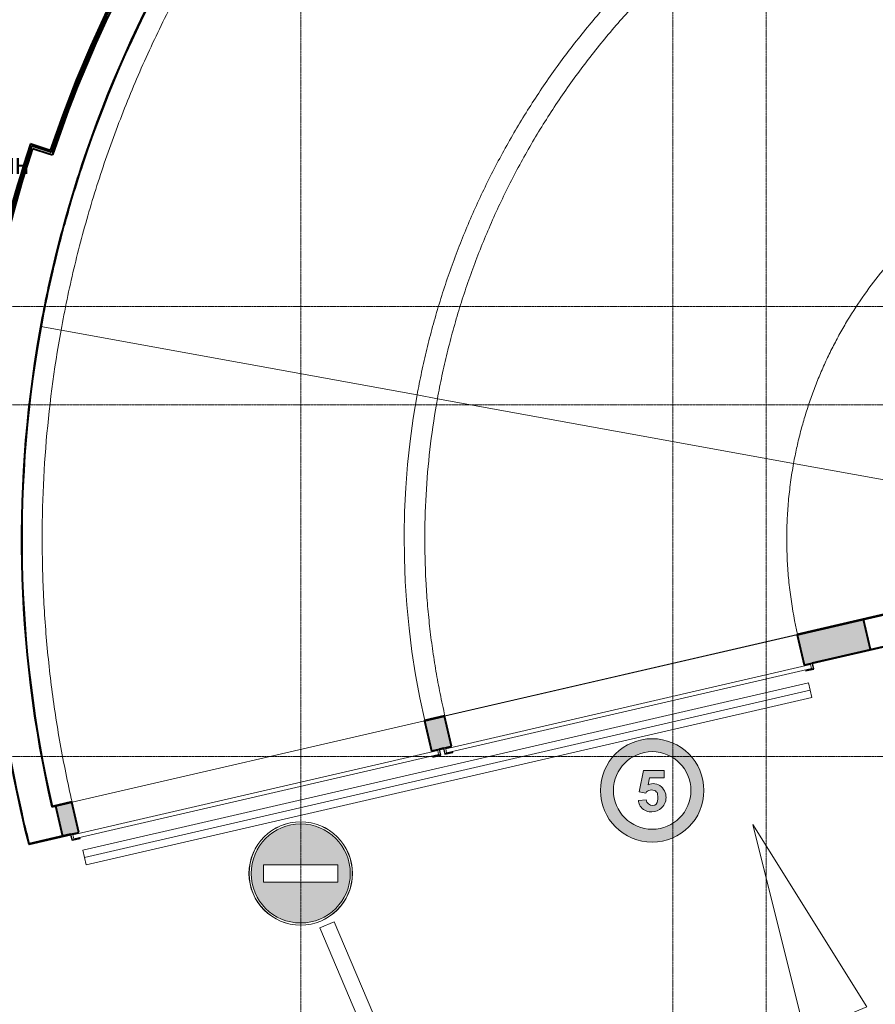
# Model space of a CAD drawing. Header units: millimetres. Extents: x 5617 to 106325, y 7718 to 157246.
# Tile 6 of 53: x 50946 to 59220, y 60902 to 70424. Entities that reach past the tile are written whole.
import ezdxf

# ---------------------------------------------------------------- set-up
doc = ezdxf.new("R2010")
doc.units = ezdxf.units.MM
doc.linetypes.add('ADSK_Линия сетки', pattern=[25, 20, -2.5, 0, -2.5])
doc.linetypes.add('Линия сетки', pattern=[25, 20, -2.5, 0, -2.5])
for name, color, linetype, lineweight in [('Двери', 7, 'Continuous', 18), ('Марки помещений', 7, 'Continuous', 20), ('Оборудование', 7, 'Continuous', 18), ('Оси', 7, 'Continuous', 9), ('Парковка', 7, 'Continuous', 18), ('Перекрытия', 7, 'Continuous', 18), ('Стены разрез', 7, 'Continuous', 40), ('Стены штриховка', 7, 'Continuous', 40)]:
    doc.layers.add(name, color=color, linetype=linetype, lineweight=lineweight)
doc.styles.add('Arial_3', font='arial.ttf', dxfattribs={"width": 0.9, "height": 200})
pattern_1 = [(0, (0, 0), (406.4, 101.6), [33.528, -271.272, 33.528, -271.272, -1625.6]), (0, (0, 0), (406.4, 101.6), [-609.6, 33.528, -576.072, 33.528, -271.272, -711.2]), (0, (0, 0), (406.4, 101.6), [-1524, 33.528, -169.672, 33.528, -474.472]), (120, (152.4, 50.8), (-291.18818, 301.15272), [33.528, -271.272, 33.528, -271.272, -1625.6]), (120, (152.4, 50.8), (-291.18818, 301.15272), [-609.6, 33.528, -576.072, 33.528, -271.272, -711.2]), (120, (152.4, 50.8), (-291.18818, 301.15272), [-1524, 33.528, -169.672, 33.528, -474.472]), (240, (203.2, 254), (-115.21182, -402.75272), [33.528, -271.272, 33.528, -271.272, -1625.6]), (240, (203.2, 254), (-115.21182, -402.75272), [-609.6, 33.528, -576.072, 33.528, -271.272, -711.2]), (240, (203.2, 254), (-115.21182, -402.75272), [-1524, 33.528, -169.672, 33.528, -474.472])]

# ---------------------------------------------------------------- blocks, each defined once
blk = doc.blocks.new('Канал RECYFIX - PolyMax Basic ЛВ-10_15_08-4253537-МКСС_LB01_-7_650__Кабельные конструкции_Лотки_1')
at = {"layer": 'Оборудование', "lineweight": 9}
for p, q in [((0, 73), (7200, 73)), ((0, -73), (0, 73)), ((0, 0), (7200, 0)), ((7200, 73), (7200, -73)), ((7200, -73), (0, -73))]:
    blk.add_line(p, q, dxfattribs=at)
blk = doc.blocks.new('101_Ворота рулонные - 3500х2470_h__EI60-4209125-МКСС_LB01_-7_650__Кабельные конструкции_Лотки_1')
at = {"layer": 'Двери', "color": 253, "lineweight": 30, "true_color": 0xaaaaaa}
for p, q in [((-1750, -150), (-1830, -150)), ((-1830, -150), (-1830, -210)), ((-1828, -208), (-1828, -152)), ((-1828, -152), (-1750, -152)), ((-1750, -152), (-1750, -150)), ((1830, -150), (1750, -150)), ((1750, -150), (1750, -152)), ((1750, -152), (1828, -152)), ((1828, -152), (1828, -208)), ((1830, -210), (1830, -150)), ((-1830, -210), (-1750, -210)), ((-1750, -208), (-1828, -208)), ((-1750, -210), (-1750, -208)), ((1750, -208), (1750, -210)), ((1828, -208), (1750, -208)), ((1750, -210), (1830, -210))]:
    blk.add_line(p, q, dxfattribs=at)
at = {"layer": 'Двери', "color": 253, "true_color": 0xaaaaaa}
for p, q in [((-1810, -200), (-1810, -160)), ((1810, -160), (-1810, -160)), ((1810, -160), (1810, -200)), ((-1810, -200), (1810, -200))]:
    blk.add_line(p, q, dxfattribs=at)
blk = doc.blocks.new('199_Паркинг_Дорожная разметка - Стрелка_Поворот-5482904-МКСС_LB01_-7_650__Кабельные конструкции_Лотки_1')
at = {"layer": 'Парковка', "color": 253, "true_color": 0xaaaaaa}
for p, q in [((-535.3, 2500), (-385.3, 2500)), ((-535.3, -1200), (-535.3, 2500)), ((-385.3, 2500), (-385.3, -430)), ((-385.3, -430), (214.7, -1030)), ((214.7, -480), (494.7, -1490)), ((214.7, -1030), (214.7, -480)), ((214.7, -1950), (-535.3, -1200)), ((494.7, -1490), (214.7, -2500)), ((214.7, -2500), (214.7, -1950))]:
    blk.add_line(p, q, dxfattribs=at)
blk = doc.blocks.new('199_Паркинг_Дорожная разметка - Стрелка_Прямое_Движение-4798525-МКСС_LB01_-7_650__Кабельные конструкции_Лотки_1')
at = {"layer": 'Парковка', "color": 253, "true_color": 0xaaaaaa}
for p, q in [((0, 2504), (-324.3, 450)), ((324.3, 450), (0, 2504)), ((-324.3, 450), (-75, 450)), ((-75, 450), (-75, -2500)), ((75, -2500), (75, 450)), ((75, 450), (324.3, 450)), ((-75, -2500), (75, -2500))]:
    blk.add_line(p, q, dxfattribs=at)
blk = doc.blocks.new('199_Паркинг_Дорожные знаки - Ограничение скорости - 5-5478927-МКСС_LB01_-7_650__Кабельные конструкции_Лотки_1')
at = {"layer": 'Парковка'}
h = blk.add_hatch(color=256, dxfattribs=at)
h.paths.add_polyline_path([(0, -500), (78.2, -493.8), (154.5, -475.5), (227, -445.5), (293.9, -404.5), (353.6, -353.6), (404.5, -293.9), (446.2, -225.4), (475.5, -154.5), (493.8, -78.2), (500, 0), (493.8, 78.2), (475.5, 154.5), (445.5, 227), (404.5, 293.9), (353.6, 353.6), (293.9, 404.5), (227, 445.5), (154.5, 475.5), (78.2, 493.8), (0, 500), (-78.2, 493.8), (-154.5, 475.5), (-227, 445.5), (-293.9, 404.5), (-353.6, 353.6), (-404.5, 293.9), (-445.5, 227), (-475.5, 154.5), (-493.8, 78.2), (-500, 0), (-493.8, -78.2), (-475.5, -154.5), (-445.5, -227), (-404.5, -293.9), (-353.6, -353.6), (-293.9, -404.5), (-227, -445.5), (-154.5, -475.5), (-78.2, -493.8), (-43.9, -496.5)])
h.paths.add_polyline_path([(0, -375), (-65.1, -369.3), (-128.3, -352.4), (-187.5, -324.8), (-241, -287.3), (-287.3, -241), (-324.8, -187.5), (-352.4, -128.3), (-369.3, -65.1), (-375, 0), (-369.3, 65.1), (-352.4, 128.3), (-324.8, 187.5), (-287.3, 241), (-241, 287.3), (-187.5, 324.8), (-128.3, 352.4), (-65.1, 369.3), (0, 375), (65.1, 369.3), (128.3, 352.4), (187.5, 324.8), (241, 287.3), (287.3, 241), (324.8, 187.5), (352.4, 128.3), (369.3, 65.1), (375, 0), (369.3, -65.1), (352.4, -128.3), (324.3, -188.2), (287.3, -241), (241, -287.3), (187.5, -324.8), (128.3, -352.4), (65.1, -369.3)])
blk.add_hatch(color=256, dxfattribs=at).paths.add_polyline_path([(5.4, -207.7), (39.7, -200.4), (71.2, -184.8), (94.3, -165.6), (112.9, -142), (126, -115), (133, -85.9), (133.4, -52.2), (125.8, -19.3), (110.5, 10.7), (88.6, 36.3), (66.1, 52.3), (40.5, 62.6), (13.2, 66.4), (-14.2, 63.6), (-40.2, 54.4), (-26.8, 123.1), (117.2, 123.1), (117.2, 193.1), (-85.3, 193.1), (-125.4, -13), (-63.1, -25.2), (-51.2, -12.3), (-36.6, -2.7), (-20, 3), (-2.5, 4.6), (14.8, 1.8), (30.9, -5.2), (40.4, -12.8), (46.5, -20.6), (51, -30.8), (52.8, -41.7), (53.4, -70.6), (52.8, -99.6), (51.2, -111.8), (46.5, -123.1), (39, -132.9), (29.3, -140.4), (17.9, -145.1), (5.7, -146.7), (-9.7, -144.8), (-24.1, -139.3), (-36.9, -130.5), (-47.1, -118.9), (-54.2, -105.1), (-57.9, -90.1), (-134.1, -98.1), (-130.7, -118.9), (-122.9, -138.5), (-106.2, -163.2), (-84.3, -183.3), (-58.3, -197.9), (-29.7, -206.2)])
at = {"layer": 'Парковка', "color": 253, "true_color": 0xaaaaaa}
for p, q in [((-125.4, -13), (-85.3, 193.1)), ((-85.3, 193.1), (-125.4, -13)), ((-85.3, 193.1), (117.2, 193.1)), ((117.2, 193.1), (-85.3, 193.1)), ((117.2, 193.1), (117.2, 123.1)), ((117.2, 123.1), (117.2, 193.1)), ((-26.8, 123.1), (-40.2, 54.4)), ((-40.2, 54.4), (-26.8, 123.1)), ((117.2, 123.1), (-26.8, 123.1)), ((-26.8, 123.1), (117.2, 123.1)), ((-134.1, -98.1), (-57.9, -90.1)), ((-57.9, -90.1), (-134.1, -98.1)), ((-63.1, -25.2), (-125.4, -13)), ((-125.4, -13), (-63.1, -25.2))]:
    blk.add_line(p, q, dxfattribs=at)
for centre, radius, start, end in [((0, 0), 500, 360, 180), ((0, 0), 375, 360, 180), ((0, 0), 375, 0, 180), ((0, 0), 500, 180, 360), ((0, 0), 375, 180, 360), ((0, 0), 375, 180, 0), ((-5.2, -66.7), 71.3, 59.65376, 144.34624), ((-5.2, -66.7), 71.3, 59.65376, 144.34624), ((11, -48.4), 114.8, 47.51569, 116.48431), ((11, -48.4), 114.8, 47.51569, 116.48431), ((-6.5, -67.5), 140.7, 352.48431, 47.51569), ((-6.5, -67.5), 140.7, 352.48431, 47.51569), ((5.7, -82.7), 64, 186.68061, 270), ((5.7, -82.7), 64, 186.68061, 270), ((8.4, -43.5), 44.4, 2.34624, 59.65376), ((8.4, -43.5), 44.4, 2.34624, 59.65376), ((-653.4, -70.6), 706.8, 357.65376, 2.34624), ((-653.4, -70.6), 706.8, 357.65376, 2.34624), ((-6.5, -67.5), 140.7, 303.51569, 352.48431), ((-6.5, -67.5), 140.7, 303.51569, 352.48431), ((-34.2, -92.3), 100, 183.34982, 207.51569), ((-34.2, -92.3), 100, 183.34982, 207.51569), ((-8.4, -78.8), 129.2, 207.51569, 260.48431), ((-8.4, -78.8), 129.2, 207.51569, 260.48431), ((-6.5, -67.5), 140.7, 260.48431, 303.51569), ((-6.5, -67.5), 140.7, 260.48431, 303.51569), ((5.7, -99.6), 47.1, 270, 0), ((5.7, -99.6), 47.1, 270, 0)]:
    blk.add_arc(centre, radius, start, end, dxfattribs=at)
blk = doc.blocks.new('199_Паркинг_Дорожные знаки - Въезд запрещен-V41-МКСС_LB01_-7_650__Кабельные конструкции_Лотки_1')
at = {"layer": 'Парковка'}
h = blk.add_hatch(color=256, dxfattribs=at)
h.paths.add_polyline_path([(0, -500), (78.2, -493.8), (154.5, -475.5), (227, -445.5), (293.9, -404.5), (355.4, -351.3), (404.5, -293.9), (445.5, -227), (475.5, -154.5), (493.8, -78.2), (500, 0), (493.8, 78.2), (475.5, 154.5), (445.5, 227), (404.5, 293.9), (353.6, 353.6), (293.9, 404.5), (227, 445.5), (154.5, 475.5), (78.2, 493.8), (0, 500), (-78.2, 493.8), (-154.5, 475.5), (-227, 445.5), (-293.9, 404.5), (-356.7, 349.9), (-404.5, 293.9), (-445.5, 227), (-475.5, 154.5), (-493.8, 78.2), (-499.9, -0.7), (-493.8, -78.2), (-475.5, -154.5), (-445.5, -227), (-404.5, -293.9), (-353.6, -353.6), (-293.9, -404.5), (-227, -445.5), (-154.5, -475.5), (-78.2, -493.8)])
h.paths.add_polyline_path([(0, -499.2), (-78.1, -493), (-154.3, -474.7), (-226.6, -444.8), (-293.4, -403.8), (-354.4, -351.3), (-403.8, -293.4), (-444.8, -226.6), (-474.7, -154.3), (-493, -78.1), (-499.2, 0), (-493, 78.1), (-474.7, 154.3), (-444.8, 226.6), (-403.8, 293.4), (-353, 353), (-293.4, 403.8), (-226.6, 444.8), (-154.3, 474.7), (-78.1, 493), (0, 499.2), (78.1, 493), (154.3, 474.7), (226.6, 444.8), (293.4, 403.8), (355.6, 349.9), (403.8, 293.4), (444.8, 226.6), (474.7, 154.3), (493, 78.1), (499.1, -0.7), (493, -78.1), (474.7, -154.3), (444.8, -226.6), (403.8, -293.4), (353, -353), (293.4, -403.8), (226.6, -444.8), (154.3, -474.7), (78.1, -493)])
h.paths.add_polyline_path([(0, -479.2), (75, -473.3), (148.1, -455.7), (217.5, -426.9), (281.6, -387.7), (338.8, -338.8), (387.7, -281.6), (426.9, -217.5), (455.7, -148.1), (473.3, -75), (479.2, 0), (473.3, 75), (455.7, 148.1), (426.9, 217.5), (387.7, 281.6), (338.8, 338.8), (281.6, 387.7), (217.5, 426.9), (148.1, 455.7), (75, 473.3), (0, 479.2), (-75, 473.3), (-148.1, 455.7), (-217.5, 426.9), (-281.6, 387.7), (-338.8, 338.8), (-387.7, 281.6), (-426.9, 217.5), (-455.7, 148.1), (-473.3, 75), (-479.1, -0.7), (-473.3, -75), (-455.7, -148.1), (-426.9, -217.5), (-387.7, -281.6), (-338.8, -338.8), (-281.6, -387.7), (-217.5, -426.9), (-148.1, -455.7), (-75, -473.3)])
h.paths.add_polyline_path([(359.1, -84.3), (-359.1, -84.3), (-359.1, 84.3), (359.1, 84.3), (359.1, -0.7)])
at = {"layer": 'Парковка', "color": 253, "true_color": 0xaaaaaa}
for p, q in [((359.1, 84.3), (-359.1, 84.3)), ((-359.1, 84.3), (-359.1, -84.3)), ((-359.1, -84.3), (-359.1, 84.3)), ((-359.1, 84.3), (359.1, 84.3)), ((359.1, -84.3), (359.1, 84.3)), ((359.1, 84.3), (359.1, -84.3)), ((-359.1, -84.3), (359.1, -84.3)), ((359.1, -84.3), (-359.1, -84.3))]:
    blk.add_line(p, q, dxfattribs=at)
for radius, start, end in [(500, 360, 180), (499.2, 360, 180), (499.2, 0, 180), (479.2, 0, 180), (479.2, 360, 180), (500, 180, 360), (499.2, 180, 360), (499.2, 180, 0), (479.2, 180, 0), (479.2, 180, 360)]:
    blk.add_arc((0, 0), radius, start, end, dxfattribs=at)
blk = doc.blocks.new('135_SLK_GD_AR_rvt-1-МКСС_LB01_-7_650__Кабельные конструкции_Лотки_1')
at = {"layer": 'Стены разрез', "lineweight": 9, "true_color": 0xaaaaaa}
h = blk.add_hatch(dxfattribs=at)
h.set_pattern_fill('FP_4', color=253, style=0, pattern_type=2)
h.set_pattern_definition(pattern_1)
h.paths.add_polyline_path([(19150.3, 69115.8), (19272.8, 69466.4), (19406.2, 69812.9), (19550.5, 70155.1), (19705.5, 70492.5), (19871, 70824.9), (20046.8, 71152), (20232.9, 71473.3), (20429, 71788.6), (20635, 72097.6), (20850.5, 72400), (20825.7, 72400), (20778.9, 72334.7), (20599.5, 72081.3), (20397.3, 71776.2), (20204.7, 71465), (20021.7, 71148), (19848.7, 70825.4), (19685.8, 70497.7), (19533.1, 70165.1), (19390.7, 69827.9), (19258.9, 69486.4), (19131.3, 69122.1)])
h = blk.add_hatch(dxfattribs=at)
h.set_pattern_fill('FP_4', color=253, style=0, pattern_type=2)
h.set_pattern_definition(pattern_1)
h.paths.add_polyline_path([(18555.7, 67612.1), (18559.4, 67631.8), (18623, 67945.2), (18695, 68256.9), (18775.3, 68566.5), (18863.8, 68873.9), (18966.8, 69197.8), (18947.8, 69204.1), (18848.2, 68891.2), (18757.1, 68575.6), (18674.7, 68257.8), (18601, 67937.7), (18536, 67615.8)])
at = {"layer": 'Стены разрез', "lineweight": 18, "true_color": 0xcbcbcb}
h = blk.add_hatch(color=9, dxfattribs=at)
h.paths.add_polyline_path([(19246.6, 62528.7), (19403.5, 62564.9), (19336, 62857.2), (19179.1, 62821), (19208.8, 62692.7)])
h.paths.add_polyline_path([(22813.8, 63352), (23008.7, 63397), (22941.2, 63689.3), (22746.3, 63644.3), (22813, 63355.8)])
h.paths.add_polyline_path([(26419, 64184.2), (27061.2, 64332.4), (26993.7, 64624.7), (26351.6, 64476.5), (26418.2, 64187.9)])
at = {"layer": 'Перекрытия', "color": 253, "true_color": 0xaaaaaa}
for p, q in [((19232.1, 67420.2), (19038.3, 67455.5)), ((19038.3, 67455.5), (19232.1, 67420.2)), ((22675.7, 66794.5), (19232.1, 67420.2)), ((19232.1, 67420.2), (22675.7, 66794.5)), ((22872.4, 66758.8), (22675.7, 66794.5)), ((22675.7, 66794.5), (22872.4, 66758.8)), ((26316.1, 66133), (22872.4, 66758.8)), ((22872.4, 66758.8), (26316.1, 66133)), ((27300, 65954.3), (26316.1, 66133)), ((26316.1, 66133), (27300, 65954.3)), ((26351.6, 64476.5), (22941.2, 63689.3)), ((26351.5, 64476.9), (22944.8, 63690.4)), ((22746.3, 63644.5), (19339.6, 62858.1)), ((22746.3, 63644.4), (19339.6, 62858)), ((22944.8, 63690.4), (22941.2, 63689.5)), ((19339.6, 62858.1), (19336, 62857.2))]:
    blk.add_line(p, q, dxfattribs=at)
at = {"layer": 'Перекрытия', "color": 253, "true_color": 0xaaaaaa, "flags": 128}
for points in [[(22675.7, 66794.5), (22638.4, 66571.1), (22607.7, 66346.6), (22583.4, 66121.3), (22565.8, 65895.5), (22554.6, 65669.2), (22550.1, 65442.7), (22552.2, 65216.2), (22560.8, 64989.8), (22576, 64763.7), (22597.8, 64538.2), (22626, 64313.5), (22660.9, 64089.6), (22702.2, 63866.8), (22749.5, 63647.1)], [(19339.6, 62858.1), (19339.5, 62858.4), (19339.5, 62858.7)]]:
    blk.add_lwpolyline(points, dxfattribs=at)
at = {"layer": 'Перекрытия', "color": 253, "true_color": 0xaaaaaa}
for points, knots in [([(19232.1, 67420.2), (19250.2, 67519.8), (19289, 67718.5), (19355.3, 68014.8), (19429.5, 68309.3), (19511.6, 68601.6), (19631.5, 68988.3), (19767, 69370), (19917.6, 69745.8), (20038.1, 70024.5), (20166.1, 70299.9), (20301.4, 70571.7), (20444, 70839.8), (20593.7, 71104), (20750.5, 71364.1), (20914.2, 71619.8), (21084.7, 71871.1), (21261.9, 72117.7), (21445.7, 72359.4), (21635.8, 72596.1), (21832.3, 72827.6), (22034.9, 73053.8), (22243.6, 73274.4), (22458.1, 73489.4), (22678.2, 73698.5), (22904, 73901.6), (23135.1, 74098.6), (23371.4, 74289.3), (23612.7, 74473.6), (23858.9, 74651.3), (24109.8, 74822.4), (24365.2, 74986.6), (24624.9, 75143.9), (24888.8, 75294.2), (25156.6, 75437.4), (25428.1, 75573.3), (25703.2, 75701.8), (25981.7, 75823), (26263.3, 75936.6), (26547.8, 76042.6), (26835.1, 76140.9), (27125, 76231.4), (27417.1, 76314.2), (27711.4, 76389), (28007.6, 76455.9), (28305.5, 76514.9), (28604.8, 76565.8), (28905.5, 76608.7), (29207.1, 76643.4), (29509.6, 76670.1), (29812.7, 76688.6), (30116.2, 76698.9), (30419.8, 76701.1), (30723.4, 76695.2), (31026.7, 76681.1), (31329.6, 76658.8), (31631.7, 76628.4), (31932.9, 76590), (32233, 76543.4), (32531.7, 76488.8), (32828.8, 76426.2), (33124.1, 76355.6), (33417.5, 76277.1), (33708.6, 76190.8), (33997.3, 76096.6), (34283.4, 75994.8), (34566.6, 75885.3), (34846.8, 75768.2), (35123.7, 75643.7), (35397.2, 75511.7), (35667, 75372.5), (35933, 75226), (36195, 75072.5), (36452.8, 74911.9), (36706.1, 74744.5), (36954.9, 74570.4), (37198.9, 74389.6), (37437.9, 74202.4), (37671.8, 74008.8), (37900.5, 73809), (38123.7, 73603.1), (38268.7, 73461.9), (38340.3, 73390.3)], [-1, -1, -1, -1, -0.987654, -0.975309, -0.962963, -0.950617, -0.938272, -0.91358, -0.901235, -0.888889, -0.876543, -0.864198, -0.851852, -0.839506, -0.82716, -0.814815, -0.802469, -0.790123, -0.777778, -0.765432, -0.753086, -0.740741, -0.728395, -0.716049, -0.703704, -0.691358, -0.679012, -0.666667, -0.654321, -0.641975, -0.62963, -0.617284, -0.604938, -0.592593, -0.580247, -0.567901, -0.555556, -0.54321, -0.530864, -0.518519, -0.506173, -0.493827, -0.481481, -0.469136, -0.45679, -0.444444, -0.432099, -0.419753, -0.407407, -0.395062, -0.382716, -0.37037, -0.358025, -0.345679, -0.333333, -0.320988, -0.308642, -0.296296, -0.283951, -0.271605, -0.259259, -0.246914, -0.234568, -0.222222, -0.209877, -0.197531, -0.185185, -0.17284, -0.160494, -0.148148, -0.135802, -0.123457, -0.111111, -0.098765, -0.08642, -0.074074, -0.061728, -0.049383, -0.037037, -0.024691, -0.012346, 0, 0, 0, 0]), ([(35865.4, 70915.4), (35812.1, 70968.8), (35703.8, 71073.9), (35536.9, 71226.9), (35365.7, 71374.9), (35190.2, 71518), (35010.7, 71655.8), (34827.2, 71788.4), (34639.9, 71915.6), (34449.1, 72037.4), (34254.8, 72153.5), (34057.2, 72264), (33856.5, 72368.6), (33652.8, 72467.4), (33446.3, 72560.3), (33237.3, 72647.1), (33025.8, 72727.8), (32812, 72802.4), (32596.2, 72870.7), (32378.5, 72932.7), (32159.1, 72988.4), (31938.1, 73037.7), (31715.9, 73080.6), (31492.4, 73117), (31268, 73146.9), (31042.9, 73170.3), (30817.1, 73187.1), (30591, 73197.4), (30364.7, 73201.1), (30138.3, 73198.2), (29912.1, 73188.8), (29686.3, 73172.8), (29386, 73142.8), (29087.1, 73099.7), (28790.6, 73043.6), (28569.4, 72995.2), (28349.8, 72940.3), (28131.9, 72879.1), (27915.8, 72811.6), (27701.8, 72737.8), (27490, 72657.9), (27210.8, 72543.2), (26936.8, 72416.4), (26668.6, 72277.8), (26470.6, 72168.1), (26275.9, 72052.7), (26084.6, 71931.7), (25896.8, 71805.2), (25712.9, 71673.3), (25532.8, 71536.1), (25356.8, 71393.7), (25185, 71246.3), (25017.5, 71094), (24854.6, 70936.9), (24696.2, 70775.1), (24542.6, 70608.8), (24393.9, 70438.1), (24250.3, 70263.2), (24111.7, 70084.1), (23978.5, 69901.2), (23850.5, 69714.4), (23728.1, 69524), (23611.2, 69330.1), (23500, 69132.9), (23394.6, 68932.6), (23295, 68729.3), (23201.4, 68523.2), (23113.8, 68314.5), (23032.3, 68103.3), (22956.9, 67889.8), (22887.8, 67674.3), (22824.9, 67456.8), (22768.4, 67237.6), (22718.3, 67016.8), (22689.2, 66868.8), (22675.7, 66794.5)], [-1, -1, -1, -1, -0.986667, -0.973333, -0.96, -0.946667, -0.933333, -0.92, -0.906667, -0.893333, -0.88, -0.866667, -0.853333, -0.84, -0.826667, -0.813333, -0.8, -0.786667, -0.773333, -0.76, -0.746667, -0.733333, -0.72, -0.706667, -0.693333, -0.68, -0.666667, -0.653333, -0.64, -0.626667, -0.613333, -0.6, -0.586667, -0.56, -0.546667, -0.533333, -0.52, -0.506667, -0.493333, -0.48, -0.466667, -0.453333, -0.426667, -0.413333, -0.4, -0.386667, -0.373333, -0.36, -0.346667, -0.333333, -0.32, -0.306667, -0.293333, -0.28, -0.266667, -0.253333, -0.24, -0.226667, -0.213333, -0.2, -0.186667, -0.173333, -0.16, -0.146667, -0.133333, -0.12, -0.106667, -0.093333, -0.08, -0.066667, -0.053333, -0.04, -0.026667, -0.013333, 0, 0, 0, 0]), ([(22872.4, 66758.8), (22886, 66833.1), (22915.2, 66981.3), (22965.6, 67202.2), (23022.6, 67421.6), (23086.1, 67639.1), (23156.1, 67854.6), (23232.5, 68068), (23315.2, 68279), (23404.1, 68487.4), (23499.3, 68693.1), (23600.5, 68895.8), (23707.7, 69095.5), (23820.8, 69291.8), (23939.7, 69484.8), (24064.3, 69674), (24194.5, 69859.5), (24330.2, 70041), (24471.2, 70218.4), (24617.5, 70391.5), (24768.8, 70560.2), (24925.1, 70724.3), (25086.2, 70883.6), (25252, 71038.1), (25422.4, 71187.5), (25597.1, 71331.9), (25776, 71470.9), (25959, 71604.6), (26146, 71732.7), (26336.6, 71855.2), (26530.8, 71972), (26728.4, 72082.9), (26996.2, 72222.9), (27270, 72350.8), (27549.2, 72466.3), (27761.1, 72546.7), (27975.3, 72620.7), (28191.6, 72688.2), (28409.8, 72749.3), (28629.8, 72803.9), (28851.3, 72851.9), (29074.1, 72893.3), (29298, 72928), (29522.9, 72956), (29748.5, 72977.3), (29974.6, 72991.9), (30201.1, 72999.7), (30427.7, 73000.7), (30654.3, 72995), (30880.5, 72982.6), (31106.3, 72963.4), (31331.5, 72937.5), (31555.7, 72904.9), (31778.9, 72865.6), (32000.8, 72819.7), (32221.3, 72767.2), (32440.1, 72708.1), (32657, 72642.6), (32871.9, 72570.6), (33084.5, 72492.2), (33294.7, 72407.6), (33502.3, 72316.7), (33707.1, 72219.6), (33908.9, 72116.5), (34107.5, 72007.4), (34302.8, 71892.5), (34494.6, 71771.8), (34682.7, 71645.4), (34866.9, 71513.5), (35047.2, 71376.1), (35223.2, 71233.4), (35395, 71085.6), (35562.2, 70932.6), (35670.6, 70827.4), (35724, 70774)], [-1, -1, -1, -1, -0.986301, -0.972603, -0.958904, -0.945205, -0.931507, -0.917808, -0.90411, -0.890411, -0.876712, -0.863014, -0.849315, -0.835616, -0.821918, -0.808219, -0.794521, -0.780822, -0.767123, -0.753425, -0.739726, -0.726027, -0.712329, -0.69863, -0.684932, -0.671233, -0.657534, -0.643836, -0.630137, -0.616438, -0.60274, -0.589041, -0.575342, -0.547945, -0.534247, -0.520548, -0.506849, -0.493151, -0.479452, -0.465753, -0.452055, -0.438356, -0.424658, -0.410959, -0.39726, -0.383562, -0.369863, -0.356164, -0.342466, -0.328767, -0.315068, -0.30137, -0.287671, -0.273973, -0.260274, -0.246575, -0.232877, -0.219178, -0.205479, -0.191781, -0.178082, -0.164384, -0.150685, -0.136986, -0.123288, -0.109589, -0.09589, -0.082192, -0.068493, -0.054795, -0.041096, -0.027397, -0.013699, 0, 0, 0, 0]), ([(33249.1, 68299.1), (33214.1, 68334.2), (33142.7, 68403), (33032, 68502.3), (32917.7, 68597.6), (32800, 68688.6), (32679.2, 68775.3), (32513.9, 68884.9), (32300.1, 69010.6), (32077.7, 69120.5), (31895.4, 69198.6), (31756.6, 69252.1), (31616, 69300.6), (31473.7, 69343.9), (31329.9, 69382.1), (31184.9, 69415), (31038.7, 69442.7), (30891.6, 69465), (30743.9, 69481.9), (30595.6, 69493.5), (30447, 69499.8), (30298.2, 69500.6), (30149.5, 69496), (30001.1, 69486), (29853.2, 69470.7), (29705.9, 69450), (29559.4, 69424), (29414, 69392.7), (29269.8, 69356.1), (29127.1, 69314.3), (28985.9, 69267.4), (28846.5, 69215.4), (28709.2, 69158.3), (28573.9, 69096.3), (28441.1, 69029.5), (28310.7, 68957.9), (28183, 68881.6), (28058.2, 68800.7), (27936.3, 68715.4), (27817.7, 68625.6), (27702.4, 68531.7), (27590.5, 68433.6), (27482.3, 68331.5), (27377.9, 68225.6), (27277.4, 68116), (27148.8, 67965), (26998.4, 67767.8), (26862.7, 67560.1), (26763.4, 67388.4), (26693.7, 67257), (26628.7, 67123.2), (26568.7, 66987.1), (26513.6, 66849), (26463.6, 66708.9), (26418.7, 66567.1), (26378.9, 66423.7), (26344.4, 66279), (26324.9, 66181.8), (26316.1, 66133)], [-1, -1, -1, -1, -0.983333, -0.966667, -0.95, -0.933333, -0.916667, -0.9, -0.866667, -0.833333, -0.816667, -0.8, -0.783333, -0.766667, -0.75, -0.733333, -0.716667, -0.7, -0.683333, -0.666667, -0.65, -0.633333, -0.616667, -0.6, -0.583333, -0.566667, -0.55, -0.533333, -0.516667, -0.5, -0.483333, -0.466667, -0.45, -0.433333, -0.416667, -0.4, -0.383333, -0.366667, -0.35, -0.333333, -0.316667, -0.3, -0.283333, -0.266667, -0.25, -0.233333, -0.2, -0.166667, -0.15, -0.133333, -0.116667, -0.1, -0.083333, -0.066667, -0.05, -0.033333, -0.016667, 0, 0, 0, 0]), ([(19339.5, 62858.7), (19318, 62951.9), (19277.3, 63139), (19223.4, 63421.1), (19176.7, 63704.4), (19137.2, 63988.9), (19105, 64274.2), (19071.7, 64655.7), (19038.9, 65325.1), (19065, 66283.2), (19163.6, 67043.5), (19232.1, 67420.2)], [-1, -1, -1, -1, -0.9375, -0.875, -0.8125, -0.75, -0.6875, -0.625, -0.5, -0.25, 0, 0, 0, 0]), ([(22944.8, 63690.4), (22928.2, 63762.1), (22897.2, 63905.9), (22857, 64123), (22823, 64341.2), (22795.5, 64560.2), (22774.3, 64780), (22754.5, 65073.7), (22745.8, 65441.6), (22766.2, 66030.2), (22819.8, 66469.2), (22872.4, 66758.8)], [-1, -1, -1, -1, -0.928571, -0.857143, -0.785714, -0.714286, -0.642857, -0.571429, -0.428571, -0.285714, 0, 0, 0, 0]), ([(26316.1, 66133), (26305, 66072.3), (26285.7, 65950.3), (26265, 65766.2), (26252.6, 65581.4), (26248.6, 65396.2), (26253, 65211), (26265.7, 65026.2), (26293.7, 64781.2), (26327.1, 64599.2), (26354.7, 64479.3)], [-1, -1, -1, -1, -0.8888889, -0.7777778, -0.6666667, -0.5555556, -0.4444444, -0.3333333, -0.2222222, -0.0006434, -0.0006434, -0.0006434, -0.0006434])]:
    blk.add_open_spline(points, degree=3, knots=knots, dxfattribs=at)
for points in [[(19927.5, 70260.1), (19932.9, 70271.7), (19938.3, 70283.3), (19943.8, 70294.9)], [(19961.9, 70333.2), (19962.2, 70333.9), (19962.5, 70334.6), (19962.9, 70335.3)], [(19765.2, 69895.7), (19780, 69930.6), (19795, 69965.4), (19810.1, 70000.1)], [(19617.3, 69530.2), (19634.1, 69574), (19651.3, 69617.7), (19668.7, 69661.3)], [(19486.7, 69173.5), (19503.6, 69222), (19520.7, 69270.2), (19538.2, 69318.4)], [(19386.7, 68872.1), (19396.3, 68902.5), (19406.1, 68932.9), (19415.9, 68963.2)], [(19286.6, 68538.6), (19294.2, 68565.3), (19301.9, 68592.1), (19309.7, 68618.8)], [(19195.4, 68197.3), (19195.6, 68198), (19195.8, 68198.7), (19195.9, 68199.5)], [(19088.3, 67729.2), (19096.5, 67768.8), (19104.9, 67808.4), (19113.6, 67847.9)], [(19010.2, 67312.7), (19018.2, 67360.5), (19026.6, 67408.3), (19035.3, 67456)], [(19035.3, 67456), (19037.7, 67469.5), (19040.2, 67483), (19042.7, 67496.5)], [(18955.8, 66956), (18964.1, 67017.3), (18973, 67078.4), (18982.3, 67139.5)], [(18912.7, 66598.4), (18919, 66658.6), (18925.8, 66718.9), (18933, 66779.1)], [(18880.6, 66237.7), (18885, 66297.7), (18889.8, 66357.7), (18895.2, 66417.7)], [(18859.8, 65873), (18862.3, 65934), (18865.3, 65995), (18868.8, 66055.9)], [(18850.5, 65505.2), (18851.1, 65568.1), (18852.2, 65631.1), (18853.8, 65694)], [(18853, 65138.2), (18851.5, 65202.7), (18850.6, 65267.3), (18850.2, 65331.9)], [(18866.9, 64776.5), (18863.4, 64840.7), (18860.5, 64905), (18858.1, 64969.2)], [(18891.9, 64419.6), (18886.6, 64481.8), (18881.8, 64544), (18877.5, 64606.2)], [(18928, 64063), (18921, 64123.3), (18914.4, 64183.6), (18908.3, 64244)], [(18976.3, 63700.6), (18967.2, 63761.5), (18958.6, 63822.4), (18950.5, 63883.4)], [(19039.3, 63322.1), (19026.9, 63389.6), (19015.1, 63457.2), (19003.9, 63524.8)], [(19144.7, 62813.1), (19117.5, 62931.1), (19092.1, 63049.6), (19068.6, 63168.5)]]:
    blk.add_open_spline(points, degree=3, dxfattribs=at)
at = {"layer": 'Стены разрез', "color": 253, "true_color": 0xaaaaaa}
for p, q in [((18952.6, 69218.3), (18938.4, 69223)), ((18971.6, 69212), (18952.6, 69218.3)), ((18960.5, 69178.8), (19117.1, 69126.8)), ((19128.2, 69160), (18971.6, 69212)), ((19117.1, 69126.8), (19131.3, 69122.1)), ((19131.3, 69122.1), (19150.3, 69115.8)), ((27948, 64847), (26351.1, 64478.4)), ((26351.6, 64476.5), (27948, 64844.9)), ((26993.7, 64624.7), (26351.6, 64476.5)), ((28250, 64606.8), (26497, 64202.1)), ((26497.4, 64200.2), (28250, 64604.7)), ((27061.2, 64332.4), (26993.7, 64624.7)), ((26351.1, 64478.4), (26351.6, 64476.5)), ((26351.6, 64476.5), (26419, 64184.2)), ((26497, 64202.1), (27061.2, 64332.4)), ((22940.8, 63691.3), (22745.9, 63646.3)), ((22745.9, 63646.3), (22746.3, 63644.4)), ((22746.3, 63644.4), (22941.2, 63689.3)), ((22941.2, 63689.3), (22746.3, 63644.3)), ((22746.3, 63644.3), (22813.8, 63352)), ((22941.2, 63689.3), (22940.8, 63691.3)), ((23008.7, 63397), (22941.2, 63689.3)), ((22930.7, 63379), (22891.8, 63370)), ((22891.8, 63370), (22930.7, 63379)), ((22892.2, 63368.1), (22931.2, 63377.1)), ((19144.7, 62813.1), (19336, 62857.2)), ((19335.6, 62859.2), (19146.2, 62815.5)), ((19336, 62857.2), (19179.1, 62821)), ((19336, 62857.2), (19335.6, 62859.2)), ((19403.5, 62564.9), (19336, 62857.2)), ((19144.3, 62815), (19144.7, 62813.1)), ((19179.1, 62821), (19246.6, 62528.7)), ((19325.5, 62546.9), (18923.6, 62454.1)), ((18924.1, 62452.2), (19326, 62545)), ((19246.6, 62528.7), (19325.5, 62546.9)), ((18922.2, 62451.8), (18924.1, 62452.2))]:
    blk.add_line(p, q, dxfattribs=at)
at = {"layer": 'Стены разрез', "color": 253, "true_color": 0xaaaaaa, "flags": 128}
for points in [[(20781.5, 72365), (20573, 72069.1), (20373.6, 71766.9), (20183.5, 71458.8), (20002.9, 71145), (19832.1, 70825.9), (19671, 70501.6), (19520, 70172.6), (19379.1, 69839.1), (19248.4, 69501.5), (19128.2, 69160)], [(18559.4, 67631.8), (18623, 67945.2), (18695, 68256.9), (18775.3, 68566.5), (18863.8, 68873.9), (18960.5, 69178.8)], [(18592.6, 66425), (18566.2, 66055.6), (18551.5, 65685.5), (18548.3, 65315.1), (18556.8, 64944.8), (18576.9, 64574.9), (18608.6, 64205.9), (18651.8, 63838), (18706.6, 63471.7), (18772.8, 63107.3), (18850.5, 62745.1)], [(18923.6, 62454.1), (18887.1, 62599.6), (18852.4, 62745.6)]]:
    blk.add_lwpolyline(points, dxfattribs=at)
at = {"layer": 'Стены разрез', "color": 253, "true_color": 0xaaaaaa}
for radius, start, end in [(11500, 138.74044, 161.64526), (11498, 138.74044, 161.64526), (11800, 143.61413, 161.64526), (12035, 161.47842, 169.44816), (11500, 161.64505, 164.35266), (11498, 161.64505, 164.35266), (11500, 164.35266, 165.91064), (11498, 164.35266, 165.91064), (11500, 165.91064, 169.28131), (11498, 165.91064, 169.28131), (11500, 169.28153, 192.99004), (11498, 169.28153, 192.99003), (11800, 174.89489, 192.99992), (11802, 192.99992, 194.46622)]:
    blk.add_arc((30350, 65400), radius, start, end, dxfattribs=at)
at = {"layer": 'Стены штриховка', "color": 253, "true_color": 0xaaaaaa}
for p, q in [((18947.8, 69204.1), (18966.8, 69197.8)), ((19123.4, 69145.8), (18966.8, 69197.8)), ((19137.7, 69141.1), (19123.4, 69145.8))]:
    blk.add_line(p, q, dxfattribs=at)
at = {"layer": 'Стены штриховка', "color": 253, "true_color": 0xaaaaaa, "flags": 128}
for points in [[(20811, 72380), (20599.5, 72081.3), (20397.3, 71776.2), (20204.7, 71465), (20021.7, 71148), (19848.7, 70825.4), (19685.8, 70497.7), (19533.1, 70165.1), (19390.7, 69827.9), (19258.9, 69486.4), (19137.7, 69141.1)], [(18947.8, 69204.1), (18848.2, 68891.2), (18757.1, 68575.6), (18674.7, 68257.8), (18601, 67937.7), (18536, 67615.8)]]:
    blk.add_lwpolyline(points, dxfattribs=at)
at = {"layer": 'Двери', "color": 253, "lineweight": 18, "true_color": 0xaaaaaa, "rotation": 12.9968661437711}
for p in [(24680.1, 63936.7), (21074.9, 63104.6)]:
    blk.add_blockref('101_Ворота рулонные - 3500х2470_h__EI60-4209125-МКСС_LB01_-7_650__Кабельные конструкции_Лотки_1', p, dxfattribs=at)
at = {"layer": 'Оборудование', "color": 253, "lineweight": 18, "true_color": 0xaaaaaa, "rotation": 12.9968661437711}
blk.add_blockref('Канал RECYFIX - PolyMax Basic ЛВ-10_15_08-4253537-МКСС_LB01_-7_650__Кабельные конструкции_Лотки_1', (19459.7, 62321.3), dxfattribs=at)
at = {"layer": 'Парковка', "color": 253, "lineweight": 18, "true_color": 0xaaaaaa}
for name, p in [('199_Паркинг_Дорожные знаки - Ограничение скорости - 5-5478927-МКСС_LB01_-7_650__Кабельные конструкции_Лотки_1', (24949, 62970.3)), ('199_Паркинг_Дорожные знаки - Въезд запрещен-V41-МКСС_LB01_-7_650__Кабельные конструкции_Лотки_1', (21550, 62167.5))]:
    blk.add_blockref(name, p, dxfattribs=at)
for name, p, rotation in [('199_Паркинг_Дорожная разметка - Стрелка_Прямое_Движение-4798525-МКСС_LB01_-7_650__Кабельные конструкции_Лотки_1', (26900.7, 60336.3), 22.99999999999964), ('199_Паркинг_Дорожная разметка - Стрелка_Поворот-5482904-МКСС_LB01_-7_650__Кабельные конструкции_Лотки_1', (23205, 59550), 22.99999999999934)]:
    blk.add_blockref(name, p, dxfattribs=dict(at, rotation=rotation))

msp = doc.modelspace()

# ---------------------------------------------------------------- linework, layer by layer
at = {"layer": 'Оси', "linetype": 'Линия сетки'}
for p, q in [((53663.4, 46634.3), (53663.4, 89251.2)), ((57263.4, 46634.3), (57263.4, 89251.4)), ((58163.4, 46634.3), (58163.4, 89249.9))]:
    msp.add_line(p, q, dxfattribs=at)
at = {"layer": 'Оси', "linetype": 'ADSK_Линия сетки'}
for p, q in [((91811.2, 67650), (28431.2, 67650)), ((91811.2, 66700), (28431.3, 66700)), ((91811.2, 63300), (28431.5, 63300))]:
    msp.add_line(p, q, dxfattribs=at)

# ---------------------------------------------------------------- block references
at = {"lineweight": 5}
msp.add_blockref('135_SLK_GD_AR_rvt-1-МКСС_LB01_-7_650__Кабельные конструкции_Лотки_1', (32113.4, 0), dxfattribs=at)

# ---------------------------------------------------------------- texts
at = {"layer": 'Марки помещений', "lineweight": 9, "insert": (50243.9, 69133.2), "char_height": 200, "width": 988.481, "attachment_point": 1, "style": 'Arial_3'}
msp.add_mtext('машин', dxfattribs=at)

doc.saveas('drawing.dxf')
